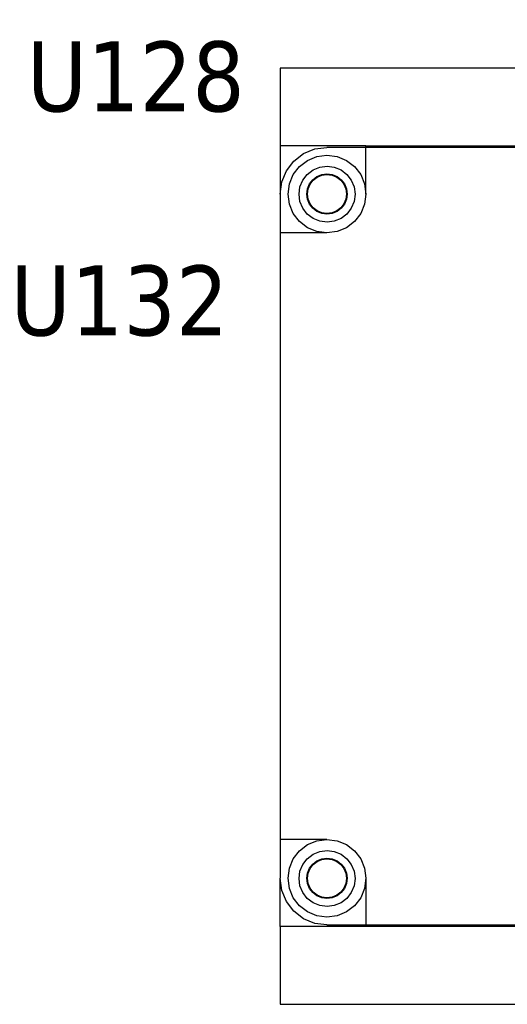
# Model space of a CAD drawing. Extents: x -270 to 272, y -152 to 146.
# Tile 18 of 256: x 5 to 36, y -76 to -12. Entities that reach past the tile are written whole.
import ezdxf

# ---------------------------------------------------------------- set-up
doc = ezdxf.new("R2010")
doc.units = 0
doc.layers.get('0').update_dxf_attribs({"linetype": 'CONTINUOUS'})
doc.styles.add('TAHOMA', font='Tahoma')

msp = doc.modelspace()

# ---------------------------------------------------------------- linework, layer by layer
for p, q in [((96.478, -15.36), (21.478, -15.36)), ((21.478, -15.36), (21.478, -20.36)), ((26.978, -20.36), (21.478, -20.36)), ((21.478, -20.36), (21.478, -23.46)), ((22.357, -21.339), (22.978, -20.862)), ((22.978, -20.862), (23.702, -20.562)), ((23.702, -20.562), (24.478, -20.46)), ((26.978, -20.46), (24.478, -20.46)), ((26.978, -20.36), (90.978, -20.36)), ((26.978, -20.46), (26.978, -20.36)), ((26.978, -23.46), (26.978, -20.46)), ((90.978, -20.46), (26.978, -20.46)), ((21.88, -21.96), (22.357, -21.339)), ((22.711, -21.692), (23.228, -21.295)), ((22.711, -21.692), (23.228, -21.295)), ((23.228, -21.295), (23.831, -21.045)), ((23.228, -21.295), (23.831, -21.045)), ((23.831, -21.045), (24.478, -20.96)), ((23.831, -21.045), (24.478, -20.96)), ((24.478, -20.96), (25.125, -21.045)), ((24.478, -20.96), (25.125, -21.045)), ((25.125, -21.045), (25.728, -21.295)), ((25.125, -21.045), (25.728, -21.295)), ((25.728, -21.295), (26.246, -21.692)), ((25.728, -21.295), (26.246, -21.692)), ((21.581, -22.684), (21.88, -21.96)), ((22.313, -22.21), (22.711, -21.692)), ((22.313, -22.21), (22.711, -21.692)), ((23.209, -22.202), (23.581, -21.916)), ((23.581, -21.916), (24.015, -21.736)), ((24.015, -21.736), (24.481, -21.675)), ((24.481, -21.675), (24.947, -21.736)), ((24.947, -21.736), (25.381, -21.916)), ((25.381, -21.916), (25.754, -22.202)), ((26.246, -21.692), (26.643, -22.21)), ((26.246, -21.692), (26.643, -22.21)), ((21.478, -23.46), (21.581, -22.684)), ((22.064, -22.813), (22.313, -22.21)), ((22.064, -22.813), (22.313, -22.21)), ((22.743, -23.009), (22.922, -22.575)), ((22.922, -22.575), (23.209, -22.202)), ((23.352, -22.81), (23.559, -22.541)), ((23.396, -22.835), (23.594, -22.576)), ((23.559, -22.541), (23.828, -22.334)), ((23.594, -22.576), (23.853, -22.377)), ((23.828, -22.334), (24.142, -22.205)), ((23.853, -22.377), (24.155, -22.252)), ((24.142, -22.205), (24.478, -22.16)), ((24.155, -22.252), (24.478, -22.21)), ((24.478, -22.16), (24.815, -22.205)), ((24.478, -22.21), (24.802, -22.252)), ((24.802, -22.252), (25.103, -22.377)), ((24.815, -22.205), (25.128, -22.334)), ((25.103, -22.377), (25.362, -22.576)), ((25.128, -22.334), (25.398, -22.541)), ((25.362, -22.576), (25.561, -22.835)), ((25.398, -22.541), (25.604, -22.81)), ((25.754, -22.202), (26.04, -22.575)), ((26.04, -22.575), (26.22, -23.009)), ((26.643, -22.21), (26.893, -22.813)), ((26.643, -22.21), (26.893, -22.813)), ((21.978, -23.46), (22.064, -22.813)), ((21.978, -23.46), (22.064, -22.813)), ((22.681, -23.475), (22.743, -23.009)), ((23.178, -23.46), (23.223, -23.124)), ((23.223, -23.124), (23.352, -22.81)), ((23.228, -23.46), (23.271, -23.136)), ((23.271, -23.136), (23.396, -22.835)), ((25.561, -22.835), (25.686, -23.136)), ((25.604, -22.81), (25.734, -23.124)), ((25.686, -23.136), (25.728, -23.46)), ((25.734, -23.124), (25.778, -23.46)), ((26.22, -23.009), (26.281, -23.475)), ((26.893, -22.813), (26.978, -23.46)), ((21.478, -23.46), (21.478, -25.96)), ((22.064, -24.107), (21.978, -23.46)), ((22.064, -24.107), (21.978, -23.46)), ((22.743, -23.941), (22.681, -23.475)), ((22.922, -24.375), (22.743, -23.941)), ((23.223, -23.797), (23.178, -23.46)), ((23.352, -24.11), (23.223, -23.797)), ((23.271, -23.783), (23.228, -23.46)), ((23.396, -24.085), (23.271, -23.783)), ((25.686, -23.783), (25.561, -24.085)), ((25.734, -23.797), (25.604, -24.11)), ((25.728, -23.46), (25.686, -23.783)), ((25.778, -23.46), (25.734, -23.797)), ((26.22, -23.941), (26.04, -24.375)), ((26.281, -23.475), (26.22, -23.941)), ((26.978, -23.46), (26.893, -24.107)), ((22.313, -24.71), (22.064, -24.107)), ((22.313, -24.71), (22.064, -24.107)), ((23.209, -24.748), (22.922, -24.375)), ((23.559, -24.379), (23.352, -24.11)), ((23.594, -24.344), (23.396, -24.085)), ((23.828, -24.586), (23.559, -24.379)), ((23.853, -24.542), (23.594, -24.344)), ((24.142, -24.716), (23.828, -24.586)), ((24.155, -24.667), (23.853, -24.542)), ((24.478, -24.71), (24.155, -24.667)), ((24.802, -24.667), (24.478, -24.71)), ((25.103, -24.542), (24.802, -24.667)), ((25.128, -24.586), (24.815, -24.716)), ((25.362, -24.344), (25.103, -24.542)), ((25.398, -24.379), (25.128, -24.586)), ((25.561, -24.085), (25.362, -24.344)), ((25.604, -24.11), (25.398, -24.379)), ((26.04, -24.375), (25.754, -24.748)), ((26.893, -24.107), (26.643, -24.71)), ((22.711, -25.228), (22.313, -24.71)), ((22.711, -25.228), (22.313, -24.71)), ((23.228, -25.625), (22.711, -25.228)), ((23.228, -25.625), (22.711, -25.228)), ((23.581, -25.034), (23.209, -24.748)), ((24.015, -25.213), (23.581, -25.034)), ((24.481, -25.275), (24.015, -25.213)), ((24.478, -24.76), (24.142, -24.716)), ((24.815, -24.716), (24.478, -24.76)), ((24.947, -25.213), (24.481, -25.275)), ((25.381, -25.034), (24.947, -25.213)), ((25.754, -24.748), (25.381, -25.034)), ((26.246, -25.228), (25.728, -25.625)), ((26.643, -24.71), (26.246, -25.228)), ((23.831, -25.875), (23.228, -25.625)), ((23.831, -25.875), (23.228, -25.625)), ((24.478, -25.96), (23.831, -25.875)), ((24.478, -25.96), (23.831, -25.875)), ((25.125, -25.875), (24.478, -25.96)), ((25.728, -25.625), (25.125, -25.875)), ((24.478, -25.96), (21.478, -25.96)), ((21.478, -25.96), (21.478, -64.96)), ((24.478, -64.96), (21.478, -64.96)), ((21.478, -64.96), (21.478, -67.46)), ((23.228, -65.295), (23.831, -65.045)), ((23.228, -65.295), (23.831, -65.045)), ((23.831, -65.045), (24.478, -64.96)), ((23.831, -65.045), (24.478, -64.96)), ((24.478, -64.96), (25.125, -65.045)), ((25.125, -65.045), (25.728, -65.295)), ((22.313, -66.21), (22.711, -65.692)), ((22.313, -66.21), (22.711, -65.692)), ((22.711, -65.692), (23.228, -65.295)), ((22.711, -65.692), (23.228, -65.295)), ((23.581, -65.916), (24.015, -65.736)), ((24.015, -65.736), (24.481, -65.675)), ((24.481, -65.675), (24.947, -65.736)), ((24.947, -65.736), (25.381, -65.916)), ((25.728, -65.295), (26.246, -65.692)), ((26.246, -65.692), (26.643, -66.21)), ((22.064, -66.813), (22.313, -66.21)), ((22.064, -66.813), (22.313, -66.21)), ((22.922, -66.575), (23.209, -66.202)), ((23.209, -66.202), (23.581, -65.916)), ((23.559, -66.541), (23.828, -66.334)), ((23.594, -66.576), (23.853, -66.378)), ((23.828, -66.334), (24.142, -66.205)), ((23.853, -66.378), (24.155, -66.253)), ((24.142, -66.205), (24.478, -66.16)), ((24.155, -66.253), (24.478, -66.21)), ((24.478, -66.16), (24.815, -66.205)), ((24.478, -66.21), (24.802, -66.253)), ((24.802, -66.253), (25.103, -66.378)), ((24.815, -66.205), (25.128, -66.334)), ((25.103, -66.378), (25.362, -66.576)), ((25.128, -66.334), (25.398, -66.541)), ((25.381, -65.916), (25.754, -66.202)), ((25.754, -66.202), (26.04, -66.575)), ((26.643, -66.21), (26.893, -66.813)), ((21.978, -67.46), (22.064, -66.813)), ((21.978, -67.46), (22.064, -66.813)), ((22.681, -67.475), (22.743, -67.009)), ((22.743, -67.009), (22.922, -66.575)), ((23.223, -67.124), (23.352, -66.81)), ((23.271, -67.137), (23.396, -66.835)), ((23.352, -66.81), (23.559, -66.541)), ((23.396, -66.835), (23.594, -66.576)), ((25.362, -66.576), (25.561, -66.835)), ((25.398, -66.541), (25.604, -66.81)), ((25.561, -66.835), (25.686, -67.137)), ((25.604, -66.81), (25.734, -67.124)), ((26.04, -66.575), (26.22, -67.009)), ((26.22, -67.009), (26.281, -67.475)), ((26.893, -66.813), (26.978, -67.46)), ((21.581, -68.237), (21.478, -67.46)), ((21.478, -70.56), (21.478, -67.46)), ((22.064, -68.107), (21.978, -67.46)), ((22.064, -68.107), (21.978, -67.46)), ((22.743, -67.941), (22.681, -67.475)), ((23.178, -67.46), (23.223, -67.124)), ((23.223, -67.797), (23.178, -67.46)), ((23.228, -67.46), (23.271, -67.137)), ((23.271, -67.784), (23.228, -67.46)), ((25.686, -67.137), (25.728, -67.46)), ((25.728, -67.46), (25.686, -67.784)), ((25.734, -67.124), (25.778, -67.46)), ((25.778, -67.46), (25.734, -67.797)), ((26.281, -67.475), (26.22, -67.941)), ((26.978, -67.46), (26.893, -68.107)), ((26.978, -67.46), (26.893, -68.107)), ((26.978, -67.46), (26.978, -70.46)), ((21.88, -68.96), (21.581, -68.237)), ((22.313, -68.71), (22.064, -68.107)), ((22.313, -68.71), (22.064, -68.107)), ((22.922, -68.375), (22.743, -67.941)), ((23.352, -68.11), (23.223, -67.797)), ((23.396, -68.085), (23.271, -67.784)), ((23.559, -68.379), (23.352, -68.11)), ((23.594, -68.344), (23.396, -68.085)), ((23.853, -68.543), (23.594, -68.344)), ((25.362, -68.344), (25.103, -68.543)), ((25.561, -68.085), (25.362, -68.344)), ((25.604, -68.11), (25.398, -68.379)), ((25.686, -67.784), (25.561, -68.085)), ((25.734, -67.797), (25.604, -68.11)), ((26.22, -67.941), (26.04, -68.375)), ((26.893, -68.107), (26.643, -68.71)), ((26.893, -68.107), (26.643, -68.71)), ((22.357, -69.582), (21.88, -68.96)), ((22.711, -69.228), (22.313, -68.71)), ((22.711, -69.228), (22.313, -68.71)), ((23.209, -68.748), (22.922, -68.375)), ((23.581, -69.034), (23.209, -68.748)), ((23.828, -68.586), (23.559, -68.379)), ((24.142, -68.716), (23.828, -68.586)), ((24.155, -68.668), (23.853, -68.543)), ((24.478, -68.76), (24.142, -68.716)), ((24.478, -68.71), (24.155, -68.668)), ((24.802, -68.668), (24.478, -68.71)), ((24.815, -68.716), (24.478, -68.76)), ((25.103, -68.543), (24.802, -68.668)), ((25.128, -68.586), (24.815, -68.716)), ((25.398, -68.379), (25.128, -68.586)), ((25.754, -68.748), (25.381, -69.034)), ((26.04, -68.375), (25.754, -68.748)), ((26.643, -68.71), (26.246, -69.228)), ((26.643, -68.71), (26.246, -69.228)), ((22.978, -70.058), (22.357, -69.582)), ((23.228, -69.625), (22.711, -69.228)), ((23.228, -69.625), (22.711, -69.228)), ((23.831, -69.875), (23.228, -69.625)), ((23.831, -69.875), (23.228, -69.625)), ((24.015, -69.213), (23.581, -69.034)), ((24.481, -69.275), (24.015, -69.213)), ((24.947, -69.213), (24.481, -69.275)), ((25.381, -69.034), (24.947, -69.213)), ((25.728, -69.625), (25.125, -69.875)), ((25.728, -69.625), (25.125, -69.875)), ((26.246, -69.228), (25.728, -69.625)), ((26.246, -69.228), (25.728, -69.625)), ((23.702, -70.358), (22.978, -70.058)), ((24.478, -69.96), (23.831, -69.875)), ((25.125, -69.875), (24.478, -69.96)), ((25.125, -69.875), (24.478, -69.96)), ((21.478, -70.56), (21.478, -75.56)), ((26.978, -70.56), (21.478, -70.56)), ((24.478, -70.46), (23.702, -70.358)), ((24.478, -70.46), (26.978, -70.46)), ((26.978, -70.46), (26.978, -70.56)), ((26.978, -70.46), (90.978, -70.46)), ((90.978, -70.56), (26.978, -70.56)), ((21.478, -75.56), (96.478, -75.56))]:
    msp.add_line(p, q)

# ---------------------------------------------------------------- texts
at = {"char_height": 4.4983, "attachment_point": 7, "style": 'TAHOMA'}
for s, insert in [('U128', (5.183, -18.235)), ('U132', (4.133, -32.642))]:
    msp.add_mtext(s, dxfattribs=dict(at, insert=insert))

doc.saveas('drawing.dxf')
